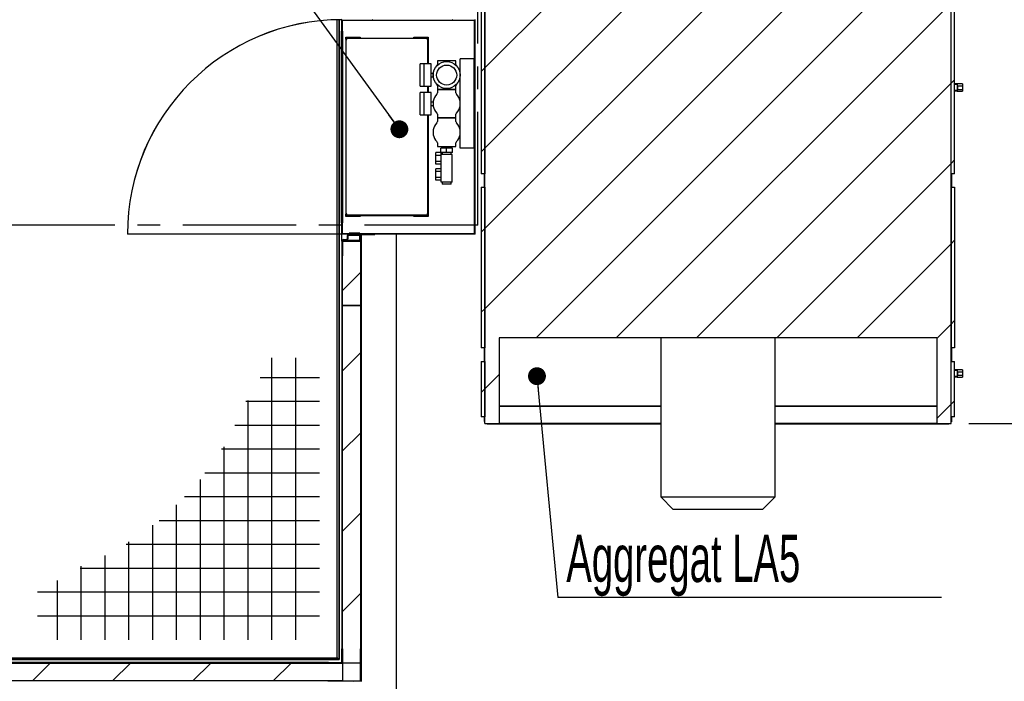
# Model space of a CAD drawing. Header units: millimetres. Extents: x 250 to 59450, y 0 to 41800.
# Tile 83 of 148: x 49679 to 52433, y 12445 to 14296. Entities that reach past the tile are written whole.
import ezdxf

# ---------------------------------------------------------------- set-up
doc = ezdxf.new("R2010")
doc.units = ezdxf.units.MM
doc.header["$LTSCALE"] = 50
doc.header["$PDSIZE"] = -1
doc.linetypes.add('CENTER', pattern=[10.16, 6.35, -1.27, 1.27, -1.27])
for name, color, linetype in [('KONTUR', 7, 'Continuous'), ('MASS', 29, 'Continuous'), ('SCHNITT', 5, 'CENTER'), ('TEXT_1', 176, 'Continuous')]:
    doc.layers.add(name, color=color, linetype=linetype)
doc.styles.add('SLDTEXTSTYLE0', font='TXT', dxfattribs={"width": 0.605})
doc.dimstyles.new('SLDDIMSTYLE1', dxfattribs={"dimtxt": 0.18, "dimasz": 50, "dimexe": 0, "dimexo": 0.0625, "dimgap": 0, "dimtad": 0, "dimtih": 1, "dimtoh": 1, "dimdec": 0, "dimrnd": 1e-09, "dimzin": 0, "dimdsep": 46, "dimtxsty": 'Standard', "dimblk1": 'DOT', "dimblk2": 'DOT', "dimsah": 1, "dimcen": 0.09, "dimadec": 0, "dimazin": 0, "dimtfac": 50, "dimtdec": 0, "dimtofl": 0, "dimtmove": 0, "dimatfit": 3, "dimldrblk": 'DOT', "dimfxl": 1, "dimfrac": 2, "dimtolj": 1, "dimtzin": 0, "dimarcsym": 0})
doc.dimstyles.new('SLDDIMSTYLE2', dxfattribs={"dimtxt": 128.415934, "dimasz": 100, "dimexe": 0, "dimexo": 0.0625, "dimgap": 32.103984, "dimtad": 1, "dimdec": 1, "dimrnd": 1e-09, "dimzin": 12, "dimdsep": 46, "dimtxsty": 'SLDTEXTSTYLE0', "dimsah": 1, "dimcen": 0.09, "dimadec": 0, "dimazin": 3, "dimtfac": 1, "dimtdec": 1, "dimtofl": 0, "dimtmove": 0, "dimatfit": 3, "dimfxl": 1, "dimfrac": 2, "dimtolj": 1, "dimtzin": 12, "dimarcsym": 0})

# ---------------------------------------------------------------- blocks, each defined once
blk = doc.blocks.new('Gitterrost')
at = {"color": 7, "linetype": 'Continuous', "lineweight": 0}
blk.add_point((0, 0), dxfattribs=at)
at = {"layer": 'KONTUR', "color": 8, "true_color": 0x808080}
for p, q in [((5817, -2483), (5817, -41924)), ((9150, -2483), (9150, -41924)), ((12483, -2483), (12483, -35964)), ((15817, -2483), (15817, -29510)), ((19150, -2483), (19150, -24930)), ((22483, -2483), (22483, -21376)), ((25817, -2483), (25817, -18520)), ((29150, -2483), (29150, -16196)), ((32483, -2483), (32483, -14306)), ((35817, -2483), (35817, -12787)), ((39150, -2483), (39150, -10787)), ((2483, -5817), (41924, -5817)), ((2483, -9150), (41924, -9150)), ((2483, -12483), (35964, -12483)), ((2483, -15817), (29510, -15817)), ((2483, -19150), (24930, -19150)), ((2483, -22483), (21376, -22483)), ((2483, -25817), (18520, -25817)), ((2483, -29150), (16196, -29150)), ((2483, -32483), (14306, -32483)), ((2483, -35817), (12787, -35817)), ((2483, -39150), (10787, -39150))]:
    blk.add_line(p, q, dxfattribs=at)
blk = doc.blocks.new('Block1')
at = {"color": 7, "linetype": 'Continuous', "rotation": 180.000000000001}
blk.add_blockref('Gitterrost', (348500, 0), dxfattribs=at)
blk = doc.blocks.new('_D_29')
at = {"layer": 'MASS'}
for p, q in [((52334.4, 13166.4), (52803.1, 13166.4)), ((52778.1, 10806.4), (52778.1, 13166.4))]:
    blk.add_line(p, q, dxfattribs=at)
for points in [[(52778.1, 13166.4), (52753.1, 13066.4), (52803.1, 13066.4)], [(52778.1, 10806.4), (52803.1, 10906.4), (52753.1, 10906.4)]]:
    blk.add_solid(points, dxfattribs=at)
at = {"layer": 'MASS', "insert": (52607.6, 11790.4), "char_height": 132.29, "attachment_point": 1, "rotation": 90, "style": 'SLDTEXTSTYLE0'}
blk.add_mtext('2360', dxfattribs=at)
blk = doc.blocks.new('_D_30')
at = {"layer": 'MASS'}
for p, q in [((52334.4, 16906.4), (52803.1, 16906.4)), ((52778.1, 13166.4), (52778.1, 16906.4)), ((52334.4, 13166.4), (52803.1, 13166.4))]:
    blk.add_line(p, q, dxfattribs=at)
for points in [[(52778.1, 16906.4), (52753.1, 16806.4), (52803.1, 16806.4)], [(52778.1, 13166.4), (52803.1, 13266.4), (52753.1, 13266.4)]]:
    blk.add_solid(points, dxfattribs=at)
at = {"layer": 'MASS', "insert": (52607.6, 14840.4), "char_height": 132.29, "attachment_point": 1, "rotation": 90, "style": 'SLDTEXTSTYLE0'}
blk.add_mtext('3740', dxfattribs=at)
blk = doc.blocks.new('_Dot')
at = {"color": 0, "linetype": 'ByBlock', "lineweight": -2}
blk.add_line((-0.5, 0), (-1, 0), dxfattribs=at)
at = {"color": 0, "linetype": 'ByBlock', "const_width": 0.5}
blk.add_lwpolyline([(-0.25, 0, 1), (0.25, 0, 1)], format="xyb", close=True, dxfattribs=at)
blk = doc.blocks.new('SW_NOTE_0_41')
at = {"layer": 'TEXT_1', "color": 0}
blk.add_line((1072.7, 0), (0, 0), dxfattribs=at)
at = {"layer": 'TEXT_1', "color": 0, "insert": (23.4, 175.5), "char_height": 132.292, "attachment_point": 1, "style": 'SLDTEXTSTYLE0'}
blk.add_mtext('Aggregat LA5', dxfattribs=at)

msp = doc.modelspace()

# ---------------------------------------------------------------- hatches: boundary and pattern name
at = {"layer": 'SCHNITT', "linetype": 'Continuous', "lineweight": 18}
h = msp.add_hatch(dxfattribs=at)
h.set_pattern_fill('ANSI31', color=256, scale=50, angle=3e-322, style=0)
h.paths.add_polyline_path([(51020.36, 14746.38), (51020.36, 14776.38), (50980.36, 14776.38), (50980.36, 14736.38), (50980.36, 13206.38), (50980.36, 13166.38), (51020.36, 13166.38), (51020.36, 13406.38), (52244.36, 13406.38), (52244.36, 13166.38), (52284.36, 13166.38), (52284.36, 13206.38), (52284.36, 14736.38), (52284.36, 14776.38), (52244.36, 14776.38), (52244.36, 14746.38)], flags=0)
h = msp.add_hatch(dxfattribs=at)
h.set_pattern_fill('ANSI31', color=256, scale=50, angle=3e-322, style=0)
h.paths.add_polyline_path([(50980.36, 14375.38), (50970.36, 14375.38), (50970.36, 13865.38), (50980.36, 13865.38)], flags=0)
h = msp.add_hatch(dxfattribs=at)
h.set_pattern_fill('ANSI31', color=256, scale=50, angle=3e-322, style=0)
h.paths.add_polyline_path([(52284.36, 13865.38), (52294.36, 13865.38), (52294.36, 14375.38), (52284.36, 14375.38)], flags=0)
h = msp.add_hatch(dxfattribs=at)
h.set_pattern_fill('ANSI31', color=256, scale=50, angle=3e-322, style=0)
h.paths.add_polyline_path([(50582.36, 14294.38), (50951.36, 14294.38), (50951.36, 13698.38), (50582.36, 13698.38), (50582.36, 13728.38), (50580.36, 13728.38), (50580.36, 13696.38), (50953.36, 13696.38), (50953.36, 14296.38), (50580.36, 14296.38), (50580.36, 14264.38), (50582.36, 14264.38)], flags=0)
h = msp.add_hatch(dxfattribs=at)
h.set_pattern_fill('ANSI31', color=256, scale=50, angle=3e-322, style=0)
h.paths.add_polyline_path([(50580.36, 14264.38), (50578.36, 14264.38), (50578.36, 13728.38), (50580.36, 13728.38)], flags=0)
h = msp.add_hatch(dxfattribs=at)
h.set_pattern_fill('ANSI31', color=256, scale=50, angle=3e-322, style=0)
h.paths.add_polyline_path([(50591.36, 14244.88), (50631.36, 14244.88), (50631.36, 14246.88), (50591.36, 14246.88)], flags=0)
h = msp.add_hatch(dxfattribs=at)
h.set_pattern_fill('ANSI31', color=256, scale=50, angle=3e-322, style=0)
h.paths.add_polyline_path([(50591.36, 14243.38), (50821.36, 14243.38), (50821.36, 14244.88), (50591.36, 14244.88)], flags=0)
h = msp.add_hatch(dxfattribs=at)
h.set_pattern_fill('ANSI31', color=256, scale=50, angle=3e-322, style=0)
h.paths.add_polyline_path([(50781.36, 14244.88), (50821.36, 14244.88), (50821.36, 14246.88), (50781.36, 14246.88)], flags=0)
h = msp.add_hatch(dxfattribs=at)
h.set_pattern_fill('ANSI31', color=256, scale=50, angle=3e-322, style=0)
h.paths.add_polyline_path([(50949.87, 13936.38), (50951.36, 13936.38), (50951.36, 14186.38), (50949.87, 14186.38)], flags=0)
h = msp.add_hatch(dxfattribs=at)
h.set_pattern_fill('ANSI31', color=256, scale=50, angle=3e-322, style=0)
edge = h.paths.add_edge_path(flags=0)
edge.add_arc((50873.36, 14141.38), 28, 0, 360)
h = msp.add_hatch(dxfattribs=at)
h.set_pattern_fill('ANSI31', color=256, scale=50, angle=3e-322, style=0)
h.paths.add_polyline_path([(50980.36, 13827.38), (50970.36, 13827.38), (50970.36, 13378.38), (50980.36, 13378.38)], flags=0)
h = msp.add_hatch(dxfattribs=at)
h.set_pattern_fill('ANSI31', color=256, scale=50, angle=3e-322, style=0)
h.paths.add_polyline_path([(52294.36, 13378.38), (52294.36, 13827.38), (52284.36, 13827.38), (52284.36, 13378.38)], flags=0)
h = msp.add_hatch(dxfattribs=at)
h.set_pattern_fill('ANSI31', color=256, scale=50, angle=3e-322, style=0)
h.paths.add_polyline_path([(50821.36, 13749.38), (50591.36, 13749.38), (50591.36, 13747.88), (50821.36, 13747.88)], flags=0)
h = msp.add_hatch(dxfattribs=at)
h.set_pattern_fill('ANSI31', color=256, scale=50, angle=3e-322, style=0)
h.paths.add_polyline_path([(50631.36, 13747.88), (50591.36, 13747.88), (50591.36, 13745.88), (50631.36, 13745.88)], flags=0)
h = msp.add_hatch(dxfattribs=at)
h.set_pattern_fill('ANSI31', color=256, scale=50, angle=3e-322, style=0)
h.paths.add_polyline_path([(50821.36, 13747.88), (50781.36, 13747.88), (50781.36, 13745.88), (50821.36, 13745.88)], flags=0)
h = msp.add_hatch(dxfattribs=at)
h.set_pattern_fill('ANSI31', color=256, scale=50, angle=3e-322, style=0)
edge = h.paths.add_edge_path(flags=0)
edge.add_line((50580.36, 13676.88), (50580.36, 13635.88))
edge.add_line((50580.36, 13635.88), (50582.36, 13635.88))
edge.add_line((50582.36, 13635.88), (50582.36, 13676.88))
edge.add_arc((50584.36, 13676.88), 2, 90, 180, ccw=False)
edge.add_line((50584.36, 13678.88), (50593.36, 13678.88))
edge.add_arc((50593.36, 13682.88), 4, 270, 360)
edge.add_line((50597.36, 13682.88), (50597.36, 13691.88))
edge.add_arc((50599.36, 13691.88), 2, 90, 180, ccw=False)
edge.add_line((50599.36, 13693.88), (50630.36, 13693.88))
edge.add_line((50630.36, 13693.88), (50630.36, 13695.88))
edge.add_line((50630.36, 13695.88), (50599.36, 13695.88))
edge.add_arc((50599.36, 13691.88), 4, 90, 180)
edge.add_line((50595.36, 13691.88), (50595.36, 13682.88))
edge.add_arc((50593.36, 13682.88), 2, 270, 360, ccw=False)
edge.add_line((50593.36, 13680.88), (50584.36, 13680.88))
edge.add_arc((50584.36, 13676.88), 4, 90, 180)
h = msp.add_hatch(dxfattribs=at)
h.set_pattern_fill('ANSI31', color=256, scale=50, angle=3e-322, style=0)
h.paths.add_polyline_path([(50630.36, 13697.88), (50630.36, 13698.88), (50600.36, 13698.88), (50600.36, 13697.88)], flags=0)
h = msp.add_hatch(dxfattribs=at)
h.set_pattern_fill('ANSI31', color=256, scale=50, angle=3e-322, style=0)
h.paths.add_polyline_path([(50630.36, 13695.88), (50630.36, 13697.88), (50600.36, 13697.88), (50600.36, 13695.88)], flags=0)
h = msp.add_hatch(dxfattribs=at)
h.set_pattern_fill('ANSI31', color=256, scale=50, angle=3e-322, style=0)
h.paths.add_polyline_path([(50632.36, 13656.38), (50633.86, 13656.38), (50633.86, 13694.88), (50672.36, 13694.88), (50672.36, 13696.38), (50632.36, 13696.38)], flags=0)
h = msp.add_hatch(dxfattribs=at)
h.set_pattern_fill('ANSI31', color=256, scale=50, angle=3e-322, style=0)
h.paths.add_polyline_path([(50582.36, 13676.38), (50582.36, 13496.38), (50632.36, 13496.38), (50632.36, 13676.38)], flags=0)
h = msp.add_hatch(dxfattribs=at)
h.set_pattern_fill('ANSI31', color=256, scale=50, angle=3e-322, style=0)
h.paths.add_polyline_path([(50632.36, 13496.38), (50582.36, 13496.38), (50582.36, 12496.38), (50632.36, 12496.38)], flags=0)
h = msp.add_hatch(dxfattribs=at)
h.set_pattern_fill('ANSI31', color=256, scale=50, angle=3e-322, style=0)
h.paths.add_polyline_path([(50980.36, 13340.38), (50970.36, 13340.38), (50970.36, 13185.38), (50980.36, 13185.38)], flags=0)
h = msp.add_hatch(dxfattribs=at)
h.set_pattern_fill('ANSI31', color=256, scale=50, angle=3e-322, style=0)
h.paths.add_polyline_path([(52284.36, 13185.38), (52294.36, 13185.38), (52294.36, 13340.38), (52284.36, 13340.38)], flags=0)
h = msp.add_hatch(dxfattribs=at)
h.set_pattern_fill('ANSI31', color=256, scale=50, angle=3e-322, style=0)
h.paths.add_polyline_path([(50582.36, 12496.38), (50582.36, 12536.38), (50580.36, 12536.38), (50580.36, 12498.38), (50542.36, 12498.38), (50542.36, 12496.38)], flags=0)
h = msp.add_hatch(dxfattribs=at)
h.set_pattern_fill('ANSI31', color=256, scale=50, angle=3e-322, style=0)
h.paths.add_polyline_path([(50542.36, 12444.38), (50634.36, 12444.38), (50634.36, 12536.38), (50632.36, 12536.38), (50632.36, 12446.38), (50542.36, 12446.38)], flags=0)
h = msp.add_hatch(dxfattribs=at)
h.set_pattern_fill('ANSI31', color=256, scale=50, angle=3e-322, style=0)
h.paths.add_polyline_path([(50582.36, 12496.38), (49582.36, 12496.38), (49582.36, 12446.38), (50582.36, 12446.38)], flags=0)

# ---------------------------------------------------------------- linework, layer by layer
at = {"color": 36, "linetype": 'Continuous', "lineweight": 25, "true_color": 0x7c3c04}
for p, q in [((50980.36, 13206.38), (50980.36, 14736.38)), ((52284.36, 13206.38), (52284.36, 14736.38)), ((50970.36, 14375.38), (50970.36, 13865.38)), ((50980.36, 14375.38), (50980.36, 13865.38)), ((52284.36, 13865.38), (52284.36, 14375.38)), ((52294.36, 13865.38), (52294.36, 14375.38)), ((50980.36, 13865.38), (50970.36, 13865.38)), ((52294.36, 13865.38), (52284.36, 13865.38)), ((50970.36, 13827.38), (50970.36, 13378.38)), ((50970.36, 13827.38), (50980.36, 13827.38)), ((50980.36, 13827.38), (50980.36, 13378.38)), ((52284.36, 13827.38), (52294.36, 13827.38)), ((52284.36, 13827.38), (52284.36, 13378.38)), ((52294.36, 13827.38), (52294.36, 13378.38)), ((52244.36, 13406.38), (51020.36, 13406.38)), ((51020.36, 13406.38), (51020.36, 13166.38)), ((51472.36, 13406.38), (51472.36, 12961.38)), ((51792.36, 12961.38), (51792.36, 13406.38)), ((52244.36, 13406.38), (52244.36, 13166.38)), ((50980.36, 13378.38), (50970.36, 13378.38)), ((52294.36, 13378.38), (52284.36, 13378.38)), ((50970.36, 13340.38), (50970.36, 13185.38)), ((50970.36, 13340.38), (50980.36, 13340.38)), ((50980.36, 13340.38), (50980.36, 13185.38)), ((52284.36, 13185.38), (52284.36, 13340.38)), ((52284.36, 13340.38), (52294.36, 13340.38)), ((52294.36, 13185.38), (52294.36, 13340.38)), ((50980.36, 13166.38), (50980.36, 13206.38)), ((52284.36, 13166.38), (52284.36, 13206.38)), ((50980.36, 13185.38), (50970.36, 13185.38)), ((50980.36, 13166.38), (51020.36, 13166.38)), ((51472.36, 13166.38), (51020.36, 13166.38)), ((52244.36, 13166.38), (51792.36, 13166.38)), ((52244.36, 13166.38), (52284.36, 13166.38)), ((52294.36, 13185.38), (52284.36, 13185.38)), ((51472.36, 12961.38), (51507.36, 12926.38)), ((51472.36, 12961.38), (51792.36, 12961.38)), ((51757.36, 12926.38), (51792.36, 12961.38)), ((51757.36, 12926.38), (51507.36, 12926.38))]:
    msp.add_line(p, q, dxfattribs=at)
at = {"color": 136, "linetype": 'Continuous', "lineweight": 25, "true_color": 0x008080}
for p, q in [((50567.36, 13696.48), (50567.36, 14296.14)), ((50567.36, 12511.38), (50567.36, 13696.38)), ((43597.36, 12511.38), (50567.36, 12511.38))]:
    msp.add_line(p, q, dxfattribs=at)
at = {"color": 250, "linetype": 'Continuous', "lineweight": 25, "true_color": 0x404040}
for p, q in [((50572.36, 14296.22), (50572.36, 13696.48)), ((50572.36, 13696.48), (50572.36, 14296.22)), ((50572.36, 13696.38), (50572.36, 12506.38)), ((50572.36, 12506.38), (50572.36, 13696.38)), ((50732.36, 13696.38), (50732.36, 10806.38)), ((50572.36, 12506.38), (43592.36, 12506.38)), ((43592.36, 12506.38), (50572.36, 12506.38)), ((50567.36, 12511.38), (50569.86, 12508.88))]:
    msp.add_line(p, q, dxfattribs=at)
at = {"color": 190, "linetype": 'Continuous', "lineweight": 25, "true_color": 0x8000ff}
for p, q in [((50580.36, 14264.38), (50580.36, 14296.38)), ((50953.36, 13696.38), (50953.36, 14296.38)), ((50582.36, 14264.38), (50582.36, 14294.38)), ((50951.36, 14294.38), (50582.36, 14294.38)), ((50951.36, 13698.38), (50951.36, 14294.38)), ((50578.36, 14264.38), (50580.36, 14264.38)), ((50578.36, 14264.38), (50578.36, 13728.38)), ((50582.36, 14264.38), (50580.36, 14264.38)), ((50580.36, 14264.38), (50580.36, 13728.38)), ((50582.36, 14264.38), (50582.36, 13728.38)), ((50591.36, 14244.88), (50591.36, 14246.88)), ((50591.36, 14246.88), (50631.36, 14246.88)), ((50591.36, 14243.38), (50591.36, 14244.88)), ((50591.36, 14244.88), (50821.36, 14244.88)), ((50631.36, 14244.88), (50591.36, 14244.88)), ((50821.36, 14243.38), (50591.36, 14243.38)), ((50591.36, 14241.87), (50591.36, 14243.38)), ((50591.36, 14241.87), (50591.36, 13751.88)), ((50591.36, 14241.87), (50592.86, 14241.87)), ((50592.86, 14243.38), (50592.86, 14241.88)), ((50631.36, 14246.88), (50631.36, 14244.88)), ((50781.36, 14244.88), (50781.36, 14246.88)), ((50781.36, 14246.88), (50821.36, 14246.88)), ((50821.36, 14244.88), (50781.36, 14244.88)), ((50819.86, 14240.38), (50818.36, 14240.38)), ((50821.36, 14240.38), (50819.86, 14240.38)), ((50819.86, 14240.38), (50819.86, 14172.38)), ((50821.36, 14246.88), (50821.36, 14244.88)), ((50821.36, 14244.88), (50821.36, 14243.38)), ((50821.36, 14243.38), (50821.36, 14240.38)), ((50821.36, 14240.38), (50821.36, 14172.38)), ((50819.86, 14110.38), (50819.86, 14092.38)), ((50821.36, 14110.38), (50821.36, 14092.38)), ((52301.86, 14116.88), (52294.36, 14116.88)), ((52301.86, 14114.88), (52294.36, 14114.88)), ((52301.86, 14116.88), (52301.86, 14114.88)), ((52316.86, 14116.38), (52301.86, 14116.38)), ((52301.86, 14114.88), (52301.86, 14097.88)), ((52302.86, 14111.38), (52302.86, 14101.38)), ((52302.86, 14111.38), (52316.86, 14111.38)), ((52316.86, 14116.38), (52316.86, 14111.38)), ((52316.86, 14111.38), (52316.86, 14101.38)), ((52301.86, 14097.88), (52294.36, 14097.88)), ((52301.86, 14095.88), (52294.36, 14095.88)), ((52301.86, 14097.88), (52301.86, 14095.88)), ((52301.86, 14096.38), (52316.86, 14096.38)), ((52302.86, 14101.38), (52316.86, 14101.38)), ((52316.86, 14101.38), (52316.86, 14096.38)), ((50819.86, 14030.38), (50819.86, 13753.38)), ((50821.36, 14030.38), (50821.36, 13753.38)), ((50978.86, 13827.38), (50978.86, 13865.38)), ((52285.86, 13865.38), (52285.86, 13827.38)), ((50591.36, 13749.38), (50591.36, 13751.88)), ((50591.36, 13751.88), (50592.86, 13751.88)), ((50591.36, 13747.88), (50591.36, 13749.38)), ((50591.36, 13749.38), (50821.36, 13749.38)), ((50591.36, 13745.88), (50591.36, 13747.88)), ((50591.36, 13747.88), (50631.36, 13747.88)), ((50821.36, 13747.88), (50591.36, 13747.88)), ((50631.36, 13745.88), (50591.36, 13745.88)), ((50592.86, 13750.38), (50592.86, 13751.88)), ((50592.86, 13750.38), (50821.36, 13750.38)), ((50631.36, 13747.88), (50631.36, 13745.88)), ((50781.36, 13745.88), (50781.36, 13747.88)), ((50781.36, 13747.88), (50821.36, 13747.88)), ((50821.36, 13745.88), (50781.36, 13745.88)), ((50818.36, 13753.38), (50819.86, 13753.38)), ((50821.36, 13753.38), (50819.86, 13753.38)), ((50821.36, 13753.38), (50821.36, 13750.38)), ((50821.36, 13749.38), (50821.36, 13750.38)), ((50821.36, 13749.38), (50821.36, 13747.88)), ((50821.36, 13747.88), (50821.36, 13745.88)), ((50580.36, 13728.38), (50578.36, 13728.38)), ((50580.36, 13696.38), (50580.36, 13728.38)), ((50580.36, 13728.38), (50582.36, 13728.38)), ((50582.36, 13698.38), (50582.36, 13728.38)), ((50580.36, 13696.38), (49980.36, 13696.38)), ((50580.36, 13696.48), (49980.46, 13696.48)), ((50953.36, 13696.38), (50580.36, 13696.38)), ((50580.36, 13679.88), (50580.36, 13696.38)), ((50582.36, 13698.38), (50951.36, 13698.38)), ((50595.36, 13691.88), (50595.36, 13682.88)), ((50597.36, 13691.88), (50597.36, 13682.88)), ((50599.36, 13695.88), (50630.36, 13695.88)), ((50599.36, 13693.88), (50630.36, 13693.88)), ((50630.36, 13698.88), (50600.36, 13698.88)), ((50600.36, 13697.88), (50600.36, 13698.88)), ((50630.36, 13697.88), (50600.36, 13697.88)), ((50600.36, 13695.88), (50600.36, 13697.88)), ((50630.36, 13697.88), (50600.36, 13697.88)), ((50630.36, 13695.88), (50600.36, 13695.88)), ((50630.36, 13698.88), (50630.36, 13697.88)), ((50630.36, 13697.88), (50630.36, 13695.88)), ((50630.36, 13695.88), (50630.36, 13693.88)), ((50630.36, 13679.88), (50630.36, 13693.88)), ((50672.36, 13696.38), (50632.36, 13696.38)), ((50632.36, 13696.38), (50632.36, 13656.38)), ((50633.86, 13656.38), (50633.86, 13694.88)), ((50633.86, 13694.88), (50672.36, 13694.88)), ((50672.36, 13694.88), (50672.36, 13696.38)), ((50581.71, 13679.88), (50580.36, 13679.88)), ((50580.36, 13678.88), (50580.36, 13679.88)), ((50580.89, 13678.88), (50580.36, 13678.88)), ((50580.36, 13676.88), (50580.36, 13678.88)), ((50580.36, 13676.88), (50580.36, 13635.88)), ((50582.36, 13676.88), (50582.36, 13635.88)), ((50584.36, 13680.88), (50593.36, 13680.88)), ((50584.36, 13678.88), (50593.36, 13678.88)), ((50596, 13679.88), (50630.36, 13679.88)), ((50580.36, 13635.88), (50582.36, 13635.88)), ((50632.36, 13656.38), (50633.86, 13656.38)), ((50978.86, 13340.38), (50978.86, 13378.38)), ((52285.86, 13378.38), (52285.86, 13340.38)), ((52301.86, 13316.88), (52294.36, 13316.88)), ((52301.86, 13314.88), (52294.36, 13314.88)), ((52301.86, 13316.88), (52301.86, 13314.88)), ((52316.86, 13316.38), (52301.86, 13316.38)), ((52301.86, 13314.88), (52301.86, 13297.88)), ((52302.86, 13311.38), (52302.86, 13301.38)), ((52302.86, 13311.38), (52316.86, 13311.38)), ((52316.86, 13316.38), (52316.86, 13311.38)), ((52316.86, 13311.38), (52316.86, 13301.38)), ((52301.86, 13297.88), (52294.36, 13297.88)), ((52301.86, 13295.88), (52294.36, 13295.88)), ((52301.86, 13297.88), (52301.86, 13295.88)), ((52301.86, 13296.38), (52316.86, 13296.38)), ((52302.86, 13301.38), (52316.86, 13301.38)), ((52316.86, 13301.38), (52316.86, 13296.38)), ((51020.36, 13216.38), (51472.36, 13216.38)), ((51020.36, 13214.88), (51472.36, 13214.88)), ((51792.36, 13216.38), (52244.36, 13216.38)), ((51792.36, 13214.88), (52244.36, 13214.88)), ((50978.86, 13172.38), (50978.86, 13185.38)), ((50978.86, 13172.38), (50980.36, 13172.38)), ((50986.36, 13164.88), (50986.36, 13166.38)), ((52278.36, 13164.88), (52278.36, 13166.38)), ((52285.86, 13171.38), (52284.36, 13171.38)), ((52285.86, 13185.38), (52285.86, 13171.38)), ((51472.36, 13164.88), (50986.36, 13164.88)), ((52278.36, 13164.88), (51792.36, 13164.88))]:
    msp.add_line(p, q, dxfattribs=at)
at = {"color": 1, "linetype": 'Continuous', "lineweight": 25}
for p, q in [((50911.36, 13936.38), (50911.36, 14186.38)), ((50949.87, 14186.38), (50911.36, 14186.38)), ((50949.87, 13936.38), (50949.87, 14186.38)), ((50951.36, 14186.38), (50949.87, 14186.38)), ((50951.36, 13936.38), (50951.36, 14186.38)), ((50810.36, 14172.38), (50799.36, 14172.38)), ((50799.36, 14110.38), (50799.36, 14172.38)), ((50830.36, 14172.38), (50810.36, 14172.38)), ((50810.36, 14110.38), (50810.36, 14172.38)), ((50810.36, 14110.38), (50810.36, 14172.38)), ((50830.36, 14110.38), (50830.36, 14172.38)), ((50847.36, 14181.38), (50847.36, 14171.18)), ((50899.36, 14181.38), (50847.36, 14181.38)), ((50899.36, 14171.18), (50899.36, 14181.38)), ((50830.36, 14146.38), (50835.36, 14146.38)), ((50830.36, 14136.38), (50835.36, 14136.38)), ((50836.01, 14148.38), (50835.36, 14148.38)), ((50835.36, 14148.38), (50835.36, 14134.38)), ((50835.36, 14134.38), (50836.01, 14134.38)), ((50911.36, 14148.38), (50910.7, 14148.38)), ((50910.7, 14134.38), (50911.36, 14134.38)), ((50799.36, 14110.38), (50810.36, 14110.38)), ((50810.36, 14110.38), (50830.36, 14110.38)), ((50847.36, 14111.58), (50847.36, 14101.38)), ((50899.36, 14101.38), (50899.36, 14111.58)), ((50810.36, 14092.38), (50799.36, 14092.38)), ((50799.36, 14030.38), (50799.36, 14092.38)), ((50830.36, 14092.38), (50810.36, 14092.38)), ((50810.36, 14030.38), (50810.36, 14092.38)), ((50810.36, 14030.38), (50810.36, 14092.38)), ((50830.36, 14030.38), (50830.36, 14092.38)), ((50847.36, 14101.38), (50899.36, 14101.38)), ((50847.36, 14101.38), (50847.36, 14091.18)), ((50899.36, 14101.38), (50847.36, 14101.38)), ((50899.36, 14091.18), (50899.36, 14101.38)), ((50830.36, 14066.38), (50835.36, 14066.38)), ((50830.36, 14056.38), (50835.36, 14056.38)), ((50835.36, 14068.38), (50835.36, 14054.38)), ((50836.01, 14068.38), (50835.36, 14068.38)), ((50835.36, 14054.38), (50836.01, 14054.38)), ((50911.36, 14068.38), (50910.7, 14068.38)), ((50910.7, 14054.38), (50911.36, 14054.38)), ((50799.36, 14030.38), (50810.36, 14030.38)), ((50810.36, 14030.38), (50830.36, 14030.38)), ((50847.36, 14031.58), (50847.36, 14021.38)), ((50847.36, 14021.38), (50899.36, 14021.38)), ((50847.36, 14021.38), (50847.36, 14011.18)), ((50899.36, 14021.38), (50847.36, 14021.38)), ((50899.36, 14021.38), (50899.36, 14031.58)), ((50899.36, 14011.18), (50899.36, 14021.38)), ((50835.36, 13988.38), (50835.36, 13974.38)), ((50836.01, 13988.38), (50835.36, 13988.38)), ((50835.36, 13974.38), (50836.01, 13974.38)), ((50911.36, 13988.38), (50910.7, 13988.38)), ((50910.7, 13974.38), (50911.36, 13974.38)), ((50847.36, 13951.58), (50847.36, 13941.38)), ((50847.36, 13941.38), (50899.36, 13941.38)), ((50862.86, 13941.38), (50862.86, 13936.38)), ((50883.86, 13936.38), (50883.86, 13941.38)), ((50899.36, 13941.38), (50899.36, 13951.58)), ((50857.36, 13924.38), (50842.86, 13924.38)), ((50842.86, 13916.44), (50842.86, 13924.38)), ((50857.86, 13916.44), (50842.86, 13916.44)), ((50842.86, 13900.32), (50842.86, 13916.44)), ((50857.36, 13924.38), (50857.36, 13936.38)), ((50873.36, 13936.38), (50857.36, 13936.38)), ((50873.36, 13924.38), (50857.36, 13924.38)), ((50857.86, 13916.44), (50857.86, 13924.38)), ((50858.36, 13917.38), (50857.86, 13917.38)), ((50888.36, 13919.38), (50858.36, 13919.38)), ((50858.36, 13841.38), (50858.36, 13919.38)), ((50860.36, 13924.38), (50860.36, 13919.38)), ((50873.36, 13924.38), (50873.36, 13936.38)), ((50889.36, 13936.38), (50873.36, 13936.38)), ((50889.36, 13924.38), (50873.36, 13924.38)), ((50886.36, 13919.38), (50886.36, 13924.38)), ((50888.36, 13841.38), (50888.36, 13919.38)), ((50889.36, 13924.38), (50889.36, 13936.38)), ((50949.87, 13936.38), (50911.36, 13936.38)), ((50951.36, 13936.38), (50949.87, 13936.38)), ((50842.86, 13900.32), (50857.86, 13900.32)), ((50842.86, 13892.38), (50842.86, 13900.32)), ((50857.86, 13892.38), (50842.86, 13892.38)), ((50857.86, 13892.38), (50857.86, 13900.32)), ((50857.86, 13899.38), (50858.36, 13899.38)), ((50857.86, 13879.38), (50842.86, 13879.38)), ((50842.86, 13871.44), (50842.86, 13879.38)), ((50857.86, 13871.44), (50842.86, 13871.44)), ((50842.86, 13855.32), (50842.86, 13871.44)), ((50842.86, 13855.32), (50857.86, 13855.32)), ((50842.86, 13847.38), (50842.86, 13855.32)), ((50857.86, 13871.44), (50857.86, 13879.38)), ((50858.36, 13872.38), (50857.86, 13872.38)), ((50857.86, 13847.38), (50857.86, 13855.32)), ((50857.86, 13847.38), (50842.86, 13847.38)), ((50857.86, 13854.38), (50858.36, 13854.38)), ((50888.36, 13841.38), (50858.36, 13841.38)), ((50860.36, 13841.38), (50860.36, 13836.38)), ((50886.36, 13836.38), (50860.36, 13836.38)), ((50886.36, 13836.38), (50886.36, 13841.38))]:
    msp.add_line(p, q, dxfattribs=at)
at = {"color": 7, "linetype": 'Continuous', "lineweight": 25}
for p, q in [((50634.36, 13694.88), (50634.36, 12536.38)), ((50582.36, 13676.38), (50632.36, 13676.38)), ((50582.36, 13496.38), (50582.36, 13676.38)), ((50632.36, 13676.38), (50632.36, 13496.38)), ((50580.36, 13635.88), (50580.36, 12536.38)), ((50582.36, 12496.38), (50582.36, 13496.38)), ((50582.36, 13496.38), (50632.36, 13496.38)), ((50632.36, 13496.38), (50582.36, 13496.38)), ((50632.36, 13496.38), (50632.36, 12496.38)), ((50580.36, 12498.38), (50580.36, 12536.38)), ((50580.36, 12536.38), (50582.36, 12536.38)), ((50582.36, 12536.38), (50582.36, 12496.38)), ((50632.36, 12446.38), (50632.36, 12536.38)), ((50632.36, 12536.38), (50634.36, 12536.38)), ((50634.36, 12536.38), (50634.36, 12444.38)), ((50542.36, 12498.38), (43622.36, 12498.38)), ((49582.36, 12496.38), (50582.36, 12496.38)), ((50542.36, 12498.38), (50580.36, 12498.38)), ((50542.36, 12496.38), (50542.36, 12498.38)), ((50582.36, 12496.38), (50542.36, 12496.38)), ((50632.36, 12496.38), (50582.36, 12496.38)), ((50582.36, 12496.38), (50582.36, 12446.38)), ((50582.36, 12446.38), (49582.36, 12446.38)), ((50542.36, 12444.38), (50542.36, 12446.38)), ((50542.36, 12446.38), (50632.36, 12446.38))]:
    msp.add_line(p, q, dxfattribs=at)
at = {"color": 1, "linetype": 'Continuous', "lineweight": 25}
for radius in [38, 28]:
    msp.add_circle((50873.36, 14141.38), radius, dxfattribs=at)
at = {"color": 190, "linetype": 'Continuous', "lineweight": 25, "true_color": 0x8000ff}
for centre, radius, start, end in [((50580.36, 13696.38), 600, 90, 180), ((50580.36, 13696.38), 599.9, 90, 179.99045), ((50599.36, 13691.88), 4, 90, 180), ((50599.36, 13691.88), 2, 90, 180), ((50584.36, 13676.88), 4, 90, 180), ((50584.36, 13676.88), 2, 90, 180), ((50593.36, 13682.88), 2, 270, 0), ((50593.36, 13682.88), 4, 270, 0)]:
    msp.add_arc(centre, radius, start, end, dxfattribs=at)
at = {"color": 1, "linetype": 'Continuous', "lineweight": 25}
for centre, radius, start, end in [((50842.36, 14171.18), 5, 316.13134, 0), ((50904.36, 14171.18), 5, 180, 223.86866), ((50842.36, 14111.58), 5, 0, 43.86866), ((50904.36, 14111.58), 5, 136.13134, 180), ((50873.36, 14061.38), 38, 136.13134, 169.38489), ((50842.36, 14091.18), 5, 316.13134, 0), ((50904.36, 14091.18), 5, 180, 223.86866), ((50873.36, 14061.38), 38, 10.61511, 43.86866), ((50873.36, 14061.38), 38, 190.61511, 223.86866), ((50873.36, 14061.38), 38, 316.13134, 349.38489), ((50842.36, 14031.58), 5, 0, 43.86866), ((50904.36, 14031.58), 5, 136.13134, 180), ((50873.36, 13981.38), 38, 136.13134, 169.38489), ((50842.36, 14011.18), 5, 316.13134, 0), ((50904.36, 14011.18), 5, 180, 223.86866), ((50873.36, 13981.38), 38, 10.61511, 43.86866), ((50873.36, 13981.38), 38, 190.61511, 223.86866), ((50873.36, 13981.38), 38, 316.13134, 349.38489), ((50842.36, 13951.58), 5, 0, 43.86866), ((50904.36, 13951.58), 5, 136.13134, 180)]:
    msp.add_arc(centre, radius, start, end, dxfattribs=at)
at = {"color": 190, "linetype": 'Continuous', "lineweight": 25, "true_color": 0x8000ff}
for points, knots in [([(50591.36, 14241.87), (50591.39, 14241.76), (50591.46, 14241.53), (50592.03, 14241.2), (50592.86, 14240.86), (50593.69, 14240.59), (50594.2, 14240.43), (50594.36, 14240.38)], [0, 0, 0, 0, 0.2252432, 0.4505263, 0.6758095, 0.9010925, 1, 1, 1, 1]), ([(50594.36, 14240.38), (50594.24, 14240.73), (50594.02, 14241.44), (50593.68, 14242.37), (50593.35, 14243.05), (50593.07, 14243.35), (50592.91, 14243.37), (50592.86, 14243.38)], [0, 0, 0, 0, 0.2252432, 0.4505263, 0.6758095, 0.9010925, 1, 1, 1, 1]), ([(50594.36, 14240.38), (50594.22, 14240.59), (50593.95, 14241.01), (50593.56, 14241.51), (50593.2, 14241.82), (50592.97, 14241.86), (50592.86, 14241.88)], [0, 0, 0, 0, 0.2746837, 0.5293079, 0.7838773, 1, 1, 1, 1]), ([(50592.86, 14241.87), (50592.88, 14241.73), (50592.93, 14241.47), (50593.32, 14241.08), (50593.82, 14240.72), (50594.19, 14240.48), (50594.36, 14240.38)], [0, 0, 0, 0, 0.2746837, 0.5293079, 0.7838773, 1, 1, 1, 1]), ([(50594.36, 13753.38), (50594, 13753.27), (50593.29, 13753.04), (50592.36, 13752.7), (50591.68, 13752.37), (50591.39, 13752.09), (50591.36, 13751.93), (50591.36, 13751.88)], [0, 0, 0, 0, 0.2252432, 0.4505263, 0.6758095, 0.9010925, 1, 1, 1, 1]), ([(50592.86, 13750.38), (50592.97, 13750.41), (50593.2, 13750.49), (50593.54, 13751.05), (50593.87, 13751.88), (50594.15, 13752.72), (50594.31, 13753.22), (50594.36, 13753.38)], [0, 0, 0, 0, 0.2252432, 0.4505263, 0.6758095, 0.9010925, 1, 1, 1, 1]), ([(50592.86, 13751.88), (50593, 13751.9), (50593.26, 13751.96), (50593.65, 13752.34), (50594.01, 13752.84), (50594.25, 13753.21), (50594.36, 13753.38)], [0, 0, 0, 0, 0.2746837, 0.5293079, 0.7838773, 1, 1, 1, 1]), ([(50594.36, 13753.38), (50594.14, 13753.24), (50593.72, 13752.98), (50593.22, 13752.59), (50592.91, 13752.23), (50592.87, 13751.99), (50592.86, 13751.88)], [0, 0, 0, 0, 0.27468375, 0.52930787, 0.78387733, 1, 1, 1, 1])]:
    msp.add_open_spline(points, degree=3, knots=knots, dxfattribs=at)
at = {"layer": 'SCHNITT'}
for q in [(50960.65, 15467.63), (27039.9, 13721.24)]:
    msp.add_line((50960.65, 13721.24), q, dxfattribs=at)

# ---------------------------------------------------------------- block references
at = {"color": 7, "linetype": 'Continuous', "xscale": 0.02, "yscale": 0.02, "zscale": 0.02}
msp.add_blockref('Block1', (43597.36, 12511.38), dxfattribs=at)
at = {"layer": 'TEXT_1'}
msp.add_blockref('SW_NOTE_0_41', (51184.68, 12680.01), dxfattribs=at)

# ---------------------------------------------------------------- dimensions: what is measured, and where the dimension line sits
at = {"layer": 'MASS'}
for base, p1, p2, picture, middle in [((52778.12, 16906.38), (52284.36, 13166.38), (52284.36, 16906.38), '_D_30', (52778.12, 15036.38)), ((52778.12, 13166.38), (56532.36, 10806.38), (52284.36, 13166.38), '_D_29', (52778.12, 11986.38))]:
    dim = msp.add_linear_dim(base=base, p1=p1, p2=p2, angle=90, dimstyle='SLDDIMSTYLE2', dxfattribs=at)
    dim.commit()
    dim.dimension.update_dxf_attribs({"geometry": picture, "text_midpoint": middle, "dimtype": 160})

# ---------------------------------------------------------------- leaders
at = {"layer": 'TEXT_1'}
for points in [[(50741.12, 13989.72), (50401, 14459.41)], [(51125.99, 13298.99), (51184.68, 12680.01)]]:
    msp.add_leader(points, dimstyle='SLDDIMSTYLE1', dxfattribs=at)

doc.saveas('drawing.dxf')
